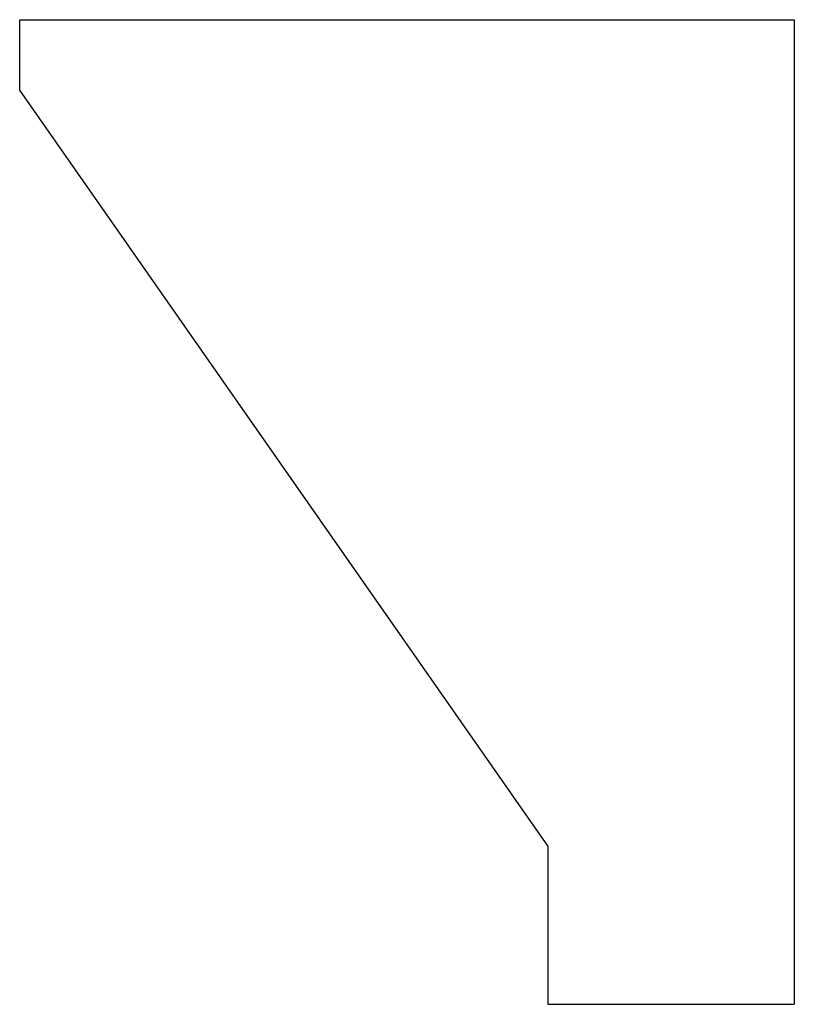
# Model space of a CAD drawing. Header units: millimetres. Extents: x 27 to 247, y 35 to 315.
import ezdxf

# ---------------------------------------------------------------- set-up
doc = ezdxf.new("R2010")
doc.units = ezdxf.units.MM

msp = doc.modelspace()

# ---------------------------------------------------------------- linework, layer by layer
at = {"color": 7, "linetype": 'Continuous', "lineweight": 25}
for p, q in [((27.26, 294.59), (27.26, 314.59)), ((27.26, 314.59), (247.26, 314.59)), ((247.26, 314.59), (247.26, 34.95)), ((177.26, 79.95), (27.26, 294.59)), ((27.26, 294.59), (27.26, 294.59)), ((177.26, 79.95), (27.26, 294.59)), ((177.26, 79.95), (177.26, 34.95)), ((177.26, 34.95), (247.26, 34.95)), ((177.26, 34.95), (177.26, 34.95)), ((177.26, 34.95), (247.26, 34.95)), ((247.26, 34.95), (247.26, 34.95))]:
    msp.add_line(p, q, dxfattribs=at)

doc.saveas('drawing.dxf')
